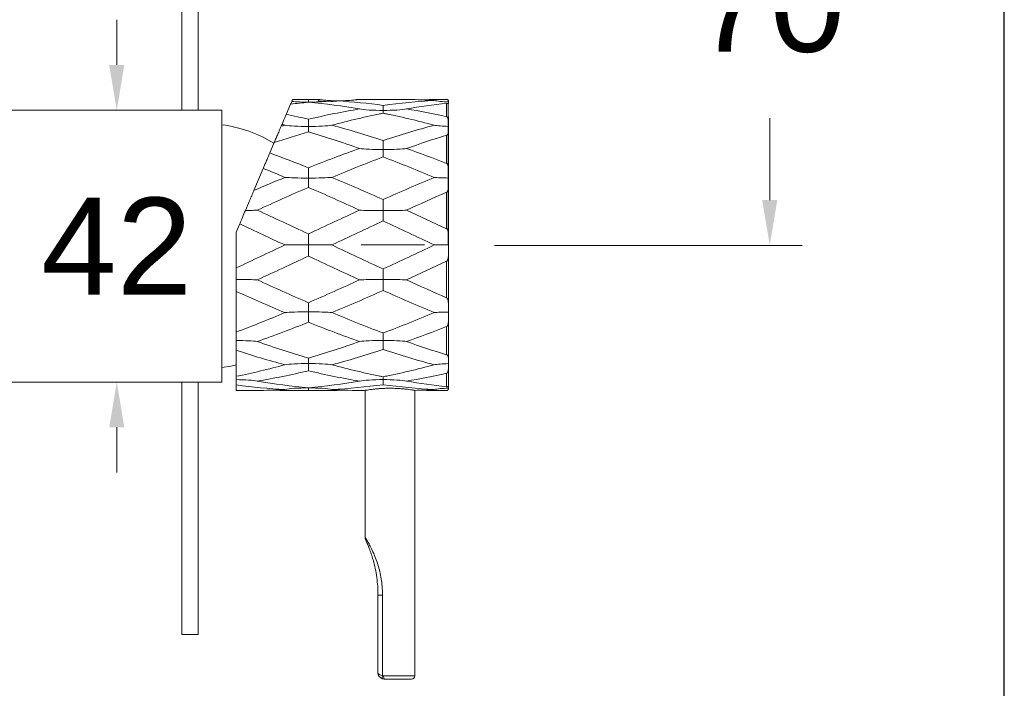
# Model space of a CAD drawing. Header units: millimetres. Extents: x 2577.4 to 2647.4, y 1846.6 to 1919.3.
# Tile 4 of 9: x 2632.2 to 2647.4, y 1872.8 to 1883.1. Entities that reach past the tile are written whole.
import ezdxf

# ---------------------------------------------------------------- set-up
doc = ezdxf.new("R2010")
doc.units = ezdxf.units.MM
doc.layers.add('cotas', color=253, linetype='Continuous', lineweight=5)
doc.layers.add('cuerpo', color=7, linetype='Continuous', lineweight=5)
doc.styles.add('ARIAL', font='arial.ttf')
doc.dimstyles.new('RS (E1.10)', dxfattribs={"dimtxt": 1.5, "dimasz": 0.7, "dimexe": 0.5, "dimexo": 1, "dimgap": 1, "dimtad": 0, "dimtih": 1, "dimtoh": 1, "dimdec": 0, "dimlfac": 10, "dimtxsty": 'ARIAL', "dimcen": 0, "dimclrd": 256, "dimclre": 256, "dimclrt": 256, "dimadec": 0, "dimazin": 0, "dimtfac": 1, "dimtdec": 0, "dimtofl": 0, "dimtmove": 0, "dimatfit": 3, "dimfxl": 1, "dimlwd": -1, "dimlwe": -1, "dimarcsym": 0})

# ---------------------------------------------------------------- blocks, each defined once
blk = doc.blocks.new('*D27')
at = {"layer": 'cotas', "transparency": 16777216}
for p, q in [((2629.498, 1878.586), (2629.498, 1868.449)), ((2634.679, 1872.586), (2634.679, 1868.449)), ((2629.498, 1868.949), (2626.955, 1868.949)), ((2633.979, 1868.949), (2630.198, 1868.949))]:
    blk.add_line(p, q, dxfattribs=at)
for points in [[(2630.198, 1869.066), (2630.198, 1868.833), (2629.498, 1868.949)], [(2633.979, 1869.066), (2633.979, 1868.833), (2634.679, 1868.949)]]:
    blk.add_solid(points, dxfattribs=at)
at = {"layer": 'Defpoints', "color": 0, "transparency": 16777216}
for p in [(2629.498, 1879.586), (2634.679, 1873.586), (2634.679, 1868.949)]:
    blk.add_point(p, dxfattribs=at)
at = {"layer": 'cotas', "transparency": 16777216, "insert": (2623.356, 1868.949), "char_height": 1.5, "attachment_point": 5, "style": 'ARIAL'}
blk.add_mtext('20-50', dxfattribs=at)
blk = doc.blocks.new('*D28')
at = {"layer": 'cotas', "transparency": 16777216}
for p, q in [((2640.888, 1886.586), (2644.263, 1886.586)), ((2643.763, 1885.886), (2643.763, 1885.095)), ((2643.763, 1880.297), (2643.763, 1881.564)), ((2639.508, 1879.597), (2644.263, 1879.597))]:
    blk.add_line(p, q, dxfattribs=at)
for points in [[(2643.646, 1885.886), (2643.879, 1885.886), (2643.763, 1886.586)], [(2643.646, 1880.297), (2643.879, 1880.297), (2643.763, 1879.597)]]:
    blk.add_solid(points, dxfattribs=at)
at = {"layer": 'Defpoints', "color": 0, "transparency": 16777216}
for p in [(2639.888, 1886.586), (2638.508, 1879.597), (2643.763, 1879.597)]:
    blk.add_point(p, dxfattribs=at)
at = {"layer": 'cotas', "transparency": 16777216, "insert": (2643.763, 1883.329), "char_height": 1.5, "attachment_point": 5, "style": 'ARIAL'}
blk.add_mtext('70', dxfattribs=at)
blk = doc.blocks.new('*D30')
at = {"layer": 'cotas', "transparency": 16777216}
for p, q in [((2633.673, 1882.386), (2633.673, 1883.086)), ((2634.581, 1881.686), (2633.173, 1881.686)), ((2634.581, 1877.486), (2633.173, 1877.486)), ((2633.673, 1876.786), (2633.673, 1876.086))]:
    blk.add_line(p, q, dxfattribs=at)
for points in [[(2633.556, 1882.386), (2633.789, 1882.386), (2633.673, 1881.686)], [(2633.556, 1876.786), (2633.789, 1876.786), (2633.673, 1877.486)]]:
    blk.add_solid(points, dxfattribs=at)
at = {"layer": 'Defpoints', "color": 0, "transparency": 16777216}
for p in [(2633.673, 1881.686), (2635.581, 1881.686), (2635.581, 1877.486)]:
    blk.add_point(p, dxfattribs=at)
at = {"layer": 'cotas', "transparency": 16777216, "insert": (2633.673, 1879.586), "char_height": 1.5, "attachment_point": 5, "style": 'ARIAL'}
blk.add_mtext('42', dxfattribs=at)

msp = doc.modelspace()

# ---------------------------------------------------------------- linework, layer by layer
at = {"color": 3}
msp.add_lwpolyline([(2647.387, 1916.611), (2577.387, 1916.611), (2577.387, 1846.611), (2647.387, 1846.611)], close=True, dxfattribs=at)
at = {"layer": 'cuerpo'}
for p, q in [((2634.679, 1881.686), (2634.679, 1884.486)), ((2634.929, 1884.486), (2634.929, 1881.686)), ((2636.781, 1881.854), (2636.42, 1881.854)), ((2637.395, 1881.852), (2637.574, 1881.852)), ((2638.002, 1881.854), (2637.574, 1881.854)), ((2638.769, 1881.854), (2638.728, 1881.854)), ((2638.769, 1881.854), (2638.769, 1881.854)), ((2635.298, 1881.686), (2632.048, 1881.686)), ((2635.298, 1877.486), (2635.298, 1881.686)), ((2636.358, 1881.781), (2636.291, 1881.623)), ((2638.769, 1881.793), (2638.769, 1881.587)), ((2638.794, 1881.791), (2638.797, 1877.414)), ((2638.798, 1877.586), (2638.798, 1881.586)), ((2635.298, 1881.461), (2635.298, 1877.711)), ((2636.225, 1881.468), (2636.213, 1881.44)), ((2638.769, 1881.301), (2638.769, 1880.866)), ((2636.106, 1881.186), (2636.038, 1881.026)), ((2635.936, 1880.787), (2635.79, 1880.444)), ((2638.769, 1880.42), (2638.769, 1879.856)), ((2635.573, 1879.932), (2635.519, 1879.804)), ((2635.519, 1879.804), (2635.519, 1879.251)), ((2638.429, 1879.604), (2637.449, 1879.604)), ((2638.769, 1879.352), (2638.769, 1878.788)), ((2635.519, 1878.884), (2635.519, 1878.258)), ((2638.769, 1878.342), (2638.769, 1877.907)), ((2635.519, 1877.976), (2635.519, 1877.574)), ((2635.552, 1877.581), (2635.519, 1877.574)), ((2638.769, 1877.62), (2638.769, 1877.415)), ((2632.048, 1877.486), (2635.298, 1877.486)), ((2634.679, 1873.586), (2634.679, 1877.486)), ((2634.929, 1873.586), (2634.929, 1877.486)), ((2635.519, 1877.44), (2635.519, 1877.354)), ((2635.519, 1877.354), (2635.694, 1877.354)), ((2636.42, 1877.354), (2636.848, 1877.354)), ((2637.509, 1877.356), (2637.509, 1875.087)), ((2638.279, 1872.944), (2638.279, 1877.358)), ((2638.728, 1877.354), (2638.769, 1877.354)), ((2638.769, 1877.354), (2638.769, 1877.354)), ((2637.709, 1874.194), (2637.779, 1874.194)), ((2637.709, 1872.994), (2637.709, 1874.194)), ((2637.779, 1874.194), (2637.779, 1872.946)), ((2634.929, 1873.586), (2634.679, 1873.586)), ((2637.779, 1872.946), (2637.796, 1872.944)), ((2637.809, 1872.894), (2637.779, 1872.898)), ((2637.796, 1872.944), (2638.279, 1872.944)), ((2638.229, 1872.894), (2637.809, 1872.894))]:
    msp.add_line(p, q, dxfattribs=at)
at = {"layer": 'cuerpo', "flags": 128}
for points in [[(2635.298, 1877.711), (2635.434, 1877.733), (2635.523, 1877.753)], [(2637.779, 1872.946), (2637.777, 1872.937), (2637.775, 1872.929), (2637.774, 1872.921), (2637.774, 1872.914), (2637.774, 1872.908), (2637.775, 1872.903), (2637.777, 1872.9), (2637.779, 1872.898)]]:
    msp.add_lwpolyline(points, dxfattribs=at)
at = {"layer": 'cuerpo'}
for centre, radius, start, end in [((2638.769, 1881.824), 0.03, 0, 90), ((2635.045, 1879.477), 2, 58.1219, 82.7365), ((2638.769, 1877.384), 0.03, 270, 0), ((2637.609, 1875.088), 0.1, 180.8085, 205.2088), ((2637.809, 1872.994), 0.1, 180, 252.6477), ((2637.855, 1872.932), 0.0599, 168.7469, 219.7276), ((2638.229, 1872.944), 0.05, 270, 0)]:
    msp.add_arc(centre, radius, start, end, dxfattribs=at)
msp.add_ellipse((2637.809, 1872.994), major_axis=(0.1, 0), ratio=0.5, start_param=3.141593, end_param=4.409535, dxfattribs=at)
for points, knots in [([(2636.389, 1881.854), (2636.387, 1881.848), (2636.381, 1881.835), (2636.38, 1881.832), (2636.379, 1881.83)], [0, 0, 0, 0, 0.419413, 1, 1, 1, 1]), ([(2636.634, 1881.851), (2636.634, 1881.85), (2636.634, 1881.848), (2636.634, 1881.845), (2636.634, 1881.842), (2636.634, 1881.838), (2636.634, 1881.832), (2636.634, 1881.825), (2636.634, 1881.819), (2636.634, 1881.815), (2636.634, 1881.813), (2636.634, 1881.812)], [0, 0, 0, 0, 0.03852, 0.084812, 0.13891, 0.204135, 0.277815, 0.539785, 0.774502, 0.862774, 1, 1, 1, 1]), ([(2636.783, 1881.853), (2636.782, 1881.854), (2636.781, 1881.854), (2636.781, 1881.854), (2636.781, 1881.854)], [0, 0, 0, 0, 0.500016, 1, 1, 1, 1]), ([(2636.781, 1881.854), (2636.782, 1881.854), (2636.784, 1881.853), (2636.797, 1881.852), (2636.819, 1881.849), (2636.848, 1881.845), (2636.884, 1881.842), (2636.926, 1881.838), (2636.973, 1881.835), (2637.023, 1881.833), (2637.061, 1881.832), (2637.082, 1881.832), (2637.086, 1881.832)], [0, 0, 0, 0, 0.106904, 0.216927, 0.323826, 0.43379, 0.541324, 0.651949, 0.759902, 0.871023, 0.978273, 1, 1, 1, 1]), ([(2636.861, 1881.82), (2636.856, 1881.82), (2636.846, 1881.821), (2636.831, 1881.822), (2636.817, 1881.825), (2636.806, 1881.828), (2636.798, 1881.832), (2636.792, 1881.836), (2636.786, 1881.842), (2636.784, 1881.849), (2636.783, 1881.853)], [0, 0, 0, 0, 0.107719, 0.245883, 0.383345, 0.520309, 0.631807, 0.734699, 0.829174, 1, 1, 1, 1]), ([(2636.936, 1881.827), (2636.941, 1881.827), (2636.951, 1881.826), (2636.965, 1881.825), (2636.98, 1881.824), (2636.995, 1881.824), (2637.01, 1881.824), (2637.027, 1881.825), (2637.046, 1881.826), (2637.066, 1881.828), (2637.079, 1881.831), (2637.085, 1881.832)], [0, 0, 0, 0, 0.104649, 0.20805, 0.310622, 0.412484, 0.513416, 0.612828, 0.745271, 0.876987, 1, 1, 1, 1]), ([(2637.395, 1881.852), (2637.393, 1881.852), (2637.39, 1881.851), (2637.384, 1881.851), (2637.377, 1881.85), (2637.369, 1881.849), (2637.36, 1881.848), (2637.344, 1881.846), (2637.318, 1881.843), (2637.279, 1881.839), (2637.235, 1881.836), (2637.192, 1881.834), (2637.153, 1881.833), (2637.119, 1881.832), (2637.096, 1881.832), (2637.085, 1881.832)], [0, 0, 0, 0, 0.042338, 0.084464, 0.126511, 0.16861, 0.210894, 0.253493, 0.378063, 0.502844, 0.628478, 0.753867, 0.836162, 0.917874, 1, 1, 1, 1]), ([(2638.579, 1881.837), (2638.447, 1881.844), (2638.255, 1881.854), (2638.063, 1881.852), (2638.002, 1881.852)], [0, 0, 0, 0, 0.685578, 1, 1, 1, 1]), ([(2638.353, 1881.846), (2638.389, 1881.847), (2638.527, 1881.854), (2638.666, 1881.854), (2638.769, 1881.854)], [0, 0, 0, 0, 0.256157, 1, 1, 1, 1]), ([(2638.798, 1881.815), (2638.751, 1881.817), (2638.707, 1881.82), (2638.632, 1881.828), (2638.601, 1881.832), (2638.579, 1881.837)], [0, 0, 0, 0, 0.5, 0.5, 1, 1, 1, 1]), ([(2638.769, 1881.854), (2638.77, 1881.854), (2638.772, 1881.853), (2638.776, 1881.853), (2638.779, 1881.852), (2638.782, 1881.85), (2638.787, 1881.848), (2638.791, 1881.843), (2638.795, 1881.837), (2638.797, 1881.83), (2638.798, 1881.824), (2638.799, 1881.818), (2638.798, 1881.816), (2638.798, 1881.815)], [0, 0, 0, 0, 0.015648, 0.032643, 0.051359, 0.072077, 0.095002, 0.171685, 0.267625, 0.404687, 0.562609, 0.784789, 1, 1, 1, 1]), ([(2636.376, 1881.823), (2636.372, 1881.814), (2636.366, 1881.799), (2636.362, 1881.791), (2636.361, 1881.788)], [0, 0, 0, 0, 0.604805, 1, 1, 1, 1]), ([(2636.634, 1881.812), (2636.691, 1881.812), (2636.748, 1881.814), (2636.852, 1881.819), (2636.899, 1881.823), (2636.936, 1881.827)], [0, 0, 0, 0, 0.5, 0.5, 1, 1, 1, 1]), ([(2637.788, 1881.684), (2637.713, 1881.684), (2637.638, 1881.686), (2637.511, 1881.694), (2637.458, 1881.7), (2637.425, 1881.707)], [0, 0, 0, 0, 0.5, 0.5, 1, 1, 1, 1]), ([(2637.788, 1881.762), (2637.788, 1881.761), (2637.788, 1881.758), (2637.788, 1881.753), (2637.788, 1881.749), (2637.788, 1881.743), (2637.788, 1881.734), (2637.788, 1881.721), (2637.788, 1881.707), (2637.788, 1881.697), (2637.788, 1881.69), (2637.788, 1881.687), (2637.788, 1881.684)], [0, 0, 0, 0, 0.034644, 0.075958, 0.123967, 0.183029, 0.248681, 0.431411, 0.683483, 0.833298, 0.879732, 1, 1, 1, 1]), ([(2637.788, 1881.684), (2637.863, 1881.684), (2637.938, 1881.686), (2638.065, 1881.694), (2638.118, 1881.7), (2638.151, 1881.707)], [0, 0, 0, 0, 0.5, 0.5, 1, 1, 1, 1]), ([(2637.788, 1881.641), (2637.788, 1881.641), (2637.788, 1881.641), (2637.788, 1881.642), (2637.788, 1881.644), (2637.788, 1881.646), (2637.788, 1881.649), (2637.788, 1881.654), (2637.788, 1881.66), (2637.788, 1881.667), (2637.788, 1881.676), (2637.788, 1881.681), (2637.788, 1881.684)], [0, 0, 0, 0, 0.049435, 0.107255, 0.17356, 0.248411, 0.331853, 0.423925, 0.559942, 0.721595, 0.861381, 1, 1, 1, 1]), ([(2638.769, 1881.793), (2638.77, 1881.793), (2638.772, 1881.793), (2638.774, 1881.793), (2638.777, 1881.793), (2638.779, 1881.793), (2638.782, 1881.793), (2638.785, 1881.793), (2638.789, 1881.792), (2638.794, 1881.791), (2638.797, 1881.792), (2638.798, 1881.795), (2638.798, 1881.8), (2638.798, 1881.805), (2638.798, 1881.808), (2638.798, 1881.812), (2638.798, 1881.814), (2638.798, 1881.815)], [0, 0, 0, 0, 0.011527, 0.024544, 0.039115, 0.055182, 0.069851, 0.088836, 0.126811, 0.218263, 0.336776, 0.490511, 0.683439, 0.779311, 0.862471, 0.936331, 1, 1, 1, 1]), ([(2636.291, 1881.623), (2636.287, 1881.613), (2636.283, 1881.604), (2636.276, 1881.587), (2636.272, 1881.579), (2636.263, 1881.556), (2636.257, 1881.542), (2636.246, 1881.516), (2636.241, 1881.504), (2636.234, 1881.488), (2636.231, 1881.483), (2636.228, 1881.474), (2636.226, 1881.47), (2636.225, 1881.468)], [0, 0, 0, 0, 0.125, 0.125, 0.25, 0.25, 0.5, 0.5, 0.75, 0.75, 0.875, 0.875, 1, 1, 1, 1]), ([(2636.634, 1881.547), (2636.634, 1881.545), (2636.634, 1881.541), (2636.634, 1881.535), (2636.634, 1881.528), (2636.634, 1881.52), (2636.634, 1881.504), (2636.634, 1881.483), (2636.634, 1881.462), (2636.634, 1881.447), (2636.634, 1881.439), (2636.634, 1881.435)], [0, 0, 0, 0, 0.038506, 0.084797, 0.138906, 0.204124, 0.277811, 0.539777, 0.774493, 0.863835, 1, 1, 1, 1]), ([(2637.718, 1881.627), (2637.728, 1881.629), (2637.752, 1881.634), (2637.775, 1881.638), (2637.788, 1881.641)], [0, 0, 0, 0, 0.459684, 1, 1, 1, 1]), ([(2637.788, 1881.641), (2637.8, 1881.638), (2637.824, 1881.634), (2637.847, 1881.629), (2637.858, 1881.627)], [0, 0, 0, 0, 0.533312, 1, 1, 1, 1]), ([(2638.769, 1881.587), (2638.77, 1881.587), (2638.772, 1881.586), (2638.776, 1881.584), (2638.779, 1881.581), (2638.782, 1881.578), (2638.787, 1881.572), (2638.791, 1881.56), (2638.795, 1881.542), (2638.797, 1881.521), (2638.798, 1881.495), (2638.799, 1881.466), (2638.798, 1881.447), (2638.798, 1881.437)], [0, 0, 0, 0, 0.015647, 0.032639, 0.051352, 0.072068, 0.09499, 0.171645, 0.267547, 0.404536, 0.562378, 0.78467, 1, 1, 1, 1]), ([(2636.213, 1881.44), (2636.207, 1881.426), (2636.202, 1881.414), (2636.192, 1881.39), (2636.187, 1881.378), (2636.173, 1881.344), (2636.163, 1881.322), (2636.145, 1881.28), (2636.136, 1881.259), (2636.124, 1881.229), (2636.12, 1881.219), (2636.114, 1881.206), (2636.112, 1881.201), (2636.109, 1881.193), (2636.107, 1881.189), (2636.106, 1881.186)], [0, 0, 0, 0, 0.125, 0.125, 0.25, 0.25, 0.5, 0.5, 0.75, 0.75, 0.875, 0.875, 0.9375, 0.9375, 1, 1, 1, 1]), ([(2636.634, 1881.435), (2636.559, 1881.435), (2636.484, 1881.437), (2636.357, 1881.444), (2636.305, 1881.449), (2636.271, 1881.455)], [0, 0, 0, 0, 0.5, 0.5, 1, 1, 1, 1]), ([(2636.634, 1881.435), (2636.709, 1881.435), (2636.784, 1881.437), (2636.911, 1881.444), (2636.964, 1881.449), (2636.997, 1881.455)], [0, 0, 0, 0, 0.5, 0.5, 1, 1, 1, 1]), ([(2636.634, 1881.353), (2636.634, 1881.354), (2636.634, 1881.355), (2636.634, 1881.359), (2636.634, 1881.363), (2636.634, 1881.368), (2636.634, 1881.375), (2636.634, 1881.383), (2636.634, 1881.394), (2636.634, 1881.408), (2636.634, 1881.421), (2636.634, 1881.43), (2636.634, 1881.435)], [0, 0, 0, 0, 0.049436, 0.107259, 0.17357, 0.248429, 0.331882, 0.423968, 0.55998, 0.721621, 0.861394, 1, 1, 1, 1]), ([(2638.798, 1881.437), (2638.751, 1881.439), (2638.707, 1881.441), (2638.632, 1881.448), (2638.601, 1881.451), (2638.579, 1881.455)], [0, 0, 0, 0, 0.5, 0.5, 1, 1, 1, 1]), ([(2638.798, 1881.437), (2638.798, 1881.432), (2638.798, 1881.42), (2638.798, 1881.403), (2638.798, 1881.383), (2638.798, 1881.36), (2638.797, 1881.339), (2638.794, 1881.323), (2638.789, 1881.314), (2638.784, 1881.308), (2638.78, 1881.305), (2638.775, 1881.303), (2638.771, 1881.301), (2638.769, 1881.301)], [0, 0, 0, 0, 0.103042, 0.209366, 0.319175, 0.500925, 0.664745, 0.780721, 0.87364, 0.912646, 0.94616, 0.974896, 1, 1, 1, 1]), ([(2637.788, 1881.079), (2637.713, 1881.079), (2637.638, 1881.081), (2637.511, 1881.086), (2637.458, 1881.091), (2637.425, 1881.096)], [0, 0, 0, 0, 0.5, 0.5, 1, 1, 1, 1]), ([(2637.788, 1881.219), (2637.788, 1881.217), (2637.788, 1881.213), (2637.788, 1881.205), (2637.788, 1881.197), (2637.788, 1881.187), (2637.788, 1881.172), (2637.788, 1881.156), (2637.788, 1881.138), (2637.788, 1881.119), (2637.788, 1881.099), (2637.788, 1881.086), (2637.788, 1881.079)], [0, 0, 0, 0, 0.039098, 0.084962, 0.137666, 0.197227, 0.303535, 0.428208, 0.54958, 0.691772, 0.839602, 1, 1, 1, 1]), ([(2637.788, 1881.079), (2637.863, 1881.079), (2637.938, 1881.081), (2638.065, 1881.086), (2638.118, 1881.091), (2638.151, 1881.096)], [0, 0, 0, 0, 0.5, 0.5, 1, 1, 1, 1]), ([(2637.788, 1880.964), (2637.788, 1880.965), (2637.788, 1880.968), (2637.788, 1880.973), (2637.788, 1880.98), (2637.788, 1880.988), (2637.788, 1880.997), (2637.788, 1881.009), (2637.788, 1881.025), (2637.788, 1881.043), (2637.788, 1881.061), (2637.788, 1881.073), (2637.788, 1881.079)], [0, 0, 0, 0, 0.04944, 0.107263, 0.173571, 0.248423, 0.331866, 0.423938, 0.559952, 0.721603, 0.861385, 1, 1, 1, 1]), ([(2636.038, 1881.026), (2636.032, 1881.014), (2636.028, 1881.002), (2636.018, 1880.98), (2636.013, 1880.969), (2636, 1880.937), (2635.991, 1880.916), (2635.974, 1880.875), (2635.965, 1880.856), (2635.953, 1880.828), (2635.95, 1880.819), (2635.942, 1880.801), (2635.939, 1880.793), (2635.936, 1880.787)], [0, 0, 0, 0, 0.125, 0.125, 0.25, 0.25, 0.5, 0.5, 0.75, 0.75, 0.875, 0.875, 1, 1, 1, 1]), ([(2636.634, 1880.798), (2636.634, 1880.795), (2636.634, 1880.791), (2636.634, 1880.783), (2636.634, 1880.773), (2636.634, 1880.763), (2636.634, 1880.741), (2636.634, 1880.71), (2636.634, 1880.68), (2636.634, 1880.656), (2636.634, 1880.645), (2636.634, 1880.638)], [0, 0, 0, 0, 0.038502, 0.084789, 0.138897, 0.204114, 0.277799, 0.539767, 0.774487, 0.863822, 1, 1, 1, 1]), ([(2638.769, 1880.866), (2638.77, 1880.865), (2638.772, 1880.864), (2638.776, 1880.861), (2638.779, 1880.858), (2638.782, 1880.853), (2638.787, 1880.845), (2638.791, 1880.829), (2638.795, 1880.804), (2638.797, 1880.773), (2638.798, 1880.733), (2638.799, 1880.687), (2638.798, 1880.655), (2638.798, 1880.639)], [0, 0, 0, 0, 0.01565, 0.032646, 0.051364, 0.072085, 0.095013, 0.171701, 0.267645, 0.40471, 0.562632, 0.7848, 1, 1, 1, 1]), ([(2636.634, 1880.638), (2636.559, 1880.638), (2636.484, 1880.639), (2636.357, 1880.643), (2636.305, 1880.646), (2636.271, 1880.649)], [0, 0, 0, 0, 0.5, 0.5, 1, 1, 1, 1]), ([(2636.634, 1880.638), (2636.709, 1880.638), (2636.784, 1880.639), (2636.911, 1880.643), (2636.964, 1880.646), (2636.997, 1880.649)], [0, 0, 0, 0, 0.5, 0.5, 1, 1, 1, 1]), ([(2636.634, 1880.495), (2636.634, 1880.497), (2636.634, 1880.501), (2636.634, 1880.508), (2636.634, 1880.517), (2636.634, 1880.527), (2636.634, 1880.539), (2636.634, 1880.554), (2636.634, 1880.573), (2636.634, 1880.594), (2636.634, 1880.616), (2636.634, 1880.631), (2636.634, 1880.638)], [0, 0, 0, 0, 0.049433, 0.107254, 0.173568, 0.248433, 0.331896, 0.423995, 0.560001, 0.721636, 0.861402, 1, 1, 1, 1]), ([(2638.798, 1880.639), (2638.751, 1880.64), (2638.707, 1880.641), (2638.632, 1880.645), (2638.601, 1880.647), (2638.579, 1880.649)], [0, 0, 0, 0, 0.5, 0.5, 1, 1, 1, 1]), ([(2638.798, 1880.639), (2638.798, 1880.631), (2638.798, 1880.614), (2638.798, 1880.589), (2638.798, 1880.558), (2638.798, 1880.523), (2638.797, 1880.489), (2638.794, 1880.462), (2638.789, 1880.444), (2638.784, 1880.434), (2638.78, 1880.428), (2638.775, 1880.423), (2638.771, 1880.421), (2638.769, 1880.42)], [0, 0, 0, 0, 0.10219, 0.207653, 0.316587, 0.498834, 0.663272, 0.779857, 0.873227, 0.912377, 0.946006, 0.97483, 1, 1, 1, 1]), ([(2635.79, 1880.444), (2635.785, 1880.43), (2635.779, 1880.417), (2635.768, 1880.391), (2635.763, 1880.379), (2635.746, 1880.34), (2635.736, 1880.314), (2635.703, 1880.238), (2635.682, 1880.187), (2635.66, 1880.137)], [0, 0, 0, 0, 0.125, 0.125, 0.25, 0.25, 0.5, 0.5, 1, 1, 1, 1]), ([(2637.788, 1880.306), (2637.788, 1880.304), (2637.788, 1880.299), (2637.788, 1880.291), (2637.788, 1880.282), (2637.788, 1880.271), (2637.788, 1880.248), (2637.788, 1880.215), (2637.788, 1880.182), (2637.788, 1880.156), (2637.788, 1880.144), (2637.788, 1880.136)], [0, 0, 0, 0, 0.038523, 0.084826, 0.138944, 0.204163, 0.277858, 0.539817, 0.774515, 0.863916, 1, 1, 1, 1]), ([(2635.66, 1880.137), (2635.645, 1880.102), (2635.63, 1880.066), (2635.608, 1880.014), (2635.601, 1879.997), (2635.59, 1879.972), (2635.587, 1879.963), (2635.58, 1879.947), (2635.576, 1879.939), (2635.573, 1879.932)], [0, 0, 0, 0, 0.5, 0.5, 0.75, 0.75, 0.875, 0.875, 1, 1, 1, 1]), ([(2635.66, 1880.137), (2635.7, 1880.138), (2635.736, 1880.139), (2635.798, 1880.14), (2635.824, 1880.141), (2635.843, 1880.142)], [0, 0, 0, 0, 0.5, 0.5, 1, 1, 1, 1]), ([(2637.788, 1880.136), (2637.713, 1880.136), (2637.638, 1880.137), (2637.511, 1880.139), (2637.458, 1880.14), (2637.425, 1880.142)], [0, 0, 0, 0, 0.5, 0.5, 1, 1, 1, 1]), ([(2637.788, 1880.136), (2637.863, 1880.136), (2637.938, 1880.137), (2638.065, 1880.139), (2638.118, 1880.14), (2638.151, 1880.142)], [0, 0, 0, 0, 0.5, 0.5, 1, 1, 1, 1]), ([(2637.788, 1879.975), (2637.788, 1879.977), (2637.788, 1879.982), (2637.788, 1879.991), (2637.788, 1880.001), (2637.788, 1880.013), (2637.788, 1880.026), (2637.788, 1880.043), (2637.788, 1880.064), (2637.788, 1880.089), (2637.788, 1880.113), (2637.788, 1880.128), (2637.788, 1880.136)], [0, 0, 0, 0, 0.04944, 0.107263, 0.173571, 0.248423, 0.331866, 0.423938, 0.559952, 0.721603, 0.861385, 1, 1, 1, 1]), ([(2638.769, 1879.856), (2638.77, 1879.855), (2638.772, 1879.854), (2638.776, 1879.851), (2638.779, 1879.847), (2638.782, 1879.842), (2638.787, 1879.833), (2638.791, 1879.817), (2638.795, 1879.791), (2638.797, 1879.757), (2638.798, 1879.712), (2638.799, 1879.66), (2638.798, 1879.622), (2638.798, 1879.604)], [0, 0, 0, 0, 0.01565, 0.032646, 0.051364, 0.072085, 0.095014, 0.171701, 0.267646, 0.404711, 0.562633, 0.784801, 1, 1, 1, 1]), ([(2636.634, 1879.774), (2636.634, 1879.772), (2636.634, 1879.768), (2636.634, 1879.76), (2636.634, 1879.751), (2636.634, 1879.74), (2636.634, 1879.717), (2636.634, 1879.685), (2636.634, 1879.651), (2636.634, 1879.624), (2636.634, 1879.612), (2636.634, 1879.604)], [0, 0, 0, 0, 0.038502, 0.084789, 0.138897, 0.204114, 0.277799, 0.539767, 0.774487, 0.863823, 1, 1, 1, 1]), ([(2636.634, 1879.604), (2636.559, 1879.604), (2636.484, 1879.604), (2636.357, 1879.604), (2636.305, 1879.604), (2636.271, 1879.604)], [0, 0, 0, 0, 0.5, 0.5, 1, 1, 1, 1]), ([(2636.634, 1879.433), (2636.634, 1879.436), (2636.634, 1879.441), (2636.634, 1879.451), (2636.634, 1879.462), (2636.634, 1879.475), (2636.634, 1879.489), (2636.634, 1879.507), (2636.634, 1879.529), (2636.634, 1879.554), (2636.634, 1879.58), (2636.634, 1879.596), (2636.634, 1879.604)], [0, 0, 0, 0, 0.049433, 0.107254, 0.173568, 0.248433, 0.331896, 0.423995, 0.560001, 0.721636, 0.861402, 1, 1, 1, 1]), ([(2636.634, 1879.604), (2636.709, 1879.604), (2636.784, 1879.604), (2636.911, 1879.604), (2636.964, 1879.604), (2636.997, 1879.604)], [0, 0, 0, 0, 0.5, 0.5, 1, 1, 1, 1]), ([(2638.798, 1879.604), (2638.751, 1879.604), (2638.707, 1879.604), (2638.632, 1879.604), (2638.601, 1879.604), (2638.579, 1879.604)], [0, 0, 0, 0, 0.5, 0.5, 1, 1, 1, 1]), ([(2638.769, 1879.352), (2638.77, 1879.352), (2638.772, 1879.353), (2638.774, 1879.355), (2638.777, 1879.358), (2638.779, 1879.361), (2638.782, 1879.365), (2638.785, 1879.37), (2638.789, 1879.382), (2638.794, 1879.403), (2638.797, 1879.434), (2638.798, 1879.475), (2638.798, 1879.513), (2638.798, 1879.545), (2638.798, 1879.567), (2638.798, 1879.586), (2638.798, 1879.598), (2638.798, 1879.604)], [0, 0, 0, 0, 0.011526, 0.024543, 0.039113, 0.055181, 0.069848, 0.088837, 0.126813, 0.218266, 0.33678, 0.490515, 0.683441, 0.779313, 0.862472, 0.936332, 1, 1, 1, 1]), ([(2635.519, 1879.251), (2635.519, 1879.244), (2635.519, 1879.237), (2635.519, 1879.223), (2635.519, 1879.215), (2635.519, 1879.193), (2635.519, 1879.178), (2635.519, 1879.133), (2635.519, 1879.102), (2635.519, 1879.071)], [0, 0, 0, 0, 0.125, 0.125, 0.25, 0.25, 0.5, 0.5, 1, 1, 1, 1]), ([(2637.788, 1879.233), (2637.788, 1879.231), (2637.788, 1879.227), (2637.788, 1879.22), (2637.788, 1879.211), (2637.788, 1879.201), (2637.788, 1879.18), (2637.788, 1879.149), (2637.788, 1879.117), (2637.788, 1879.091), (2637.788, 1879.079), (2637.788, 1879.071)], [0, 0, 0, 0, 0.038523, 0.084826, 0.138944, 0.204163, 0.277858, 0.539817, 0.774515, 0.863916, 1, 1, 1, 1]), ([(2635.519, 1879.071), (2635.587, 1879.071), (2635.653, 1879.07), (2635.766, 1879.068), (2635.813, 1879.067), (2635.843, 1879.065)], [0, 0, 0, 0, 0.5, 0.5, 1, 1, 1, 1]), ([(2635.519, 1879.071), (2635.519, 1879.041), (2635.519, 1879.01), (2635.519, 1878.963), (2635.519, 1878.947), (2635.519, 1878.923), (2635.519, 1878.916), (2635.519, 1878.9), (2635.519, 1878.892), (2635.519, 1878.884)], [0, 0, 0, 0, 0.5, 0.5, 0.75, 0.75, 0.875, 0.875, 1, 1, 1, 1]), ([(2637.788, 1879.071), (2637.713, 1879.071), (2637.638, 1879.071), (2637.511, 1879.069), (2637.458, 1879.067), (2637.425, 1879.065)], [0, 0, 0, 0, 0.5, 0.5, 1, 1, 1, 1]), ([(2637.788, 1879.071), (2637.863, 1879.071), (2637.938, 1879.071), (2638.065, 1879.069), (2638.118, 1879.067), (2638.151, 1879.065)], [0, 0, 0, 0, 0.5, 0.5, 1, 1, 1, 1]), ([(2637.788, 1878.901), (2637.788, 1878.904), (2637.788, 1878.91), (2637.788, 1878.92), (2637.788, 1878.931), (2637.788, 1878.944), (2637.788, 1878.959), (2637.788, 1878.976), (2637.788, 1878.998), (2637.788, 1879.023), (2637.788, 1879.048), (2637.788, 1879.063), (2637.788, 1879.071)], [0, 0, 0, 0, 0.04944, 0.107263, 0.173571, 0.248423, 0.331866, 0.423938, 0.559952, 0.721603, 0.861385, 1, 1, 1, 1]), ([(2636.634, 1878.712), (2636.634, 1878.711), (2636.634, 1878.708), (2636.634, 1878.702), (2636.634, 1878.695), (2636.634, 1878.686), (2636.634, 1878.668), (2636.634, 1878.64), (2636.634, 1878.611), (2636.634, 1878.588), (2636.634, 1878.577), (2636.634, 1878.57)], [0, 0, 0, 0, 0.038502, 0.084789, 0.138897, 0.204114, 0.277799, 0.539767, 0.774487, 0.863823, 1, 1, 1, 1]), ([(2638.769, 1878.788), (2638.77, 1878.787), (2638.772, 1878.786), (2638.776, 1878.783), (2638.779, 1878.78), (2638.782, 1878.777), (2638.787, 1878.769), (2638.791, 1878.756), (2638.795, 1878.734), (2638.797, 1878.706), (2638.798, 1878.666), (2638.799, 1878.62), (2638.798, 1878.585), (2638.798, 1878.568)], [0, 0, 0, 0, 0.015651, 0.032649, 0.05137, 0.072093, 0.095025, 0.171717, 0.267667, 0.404734, 0.562656, 0.784813, 1, 1, 1, 1]), ([(2636.634, 1878.57), (2636.559, 1878.57), (2636.484, 1878.569), (2636.357, 1878.565), (2636.305, 1878.562), (2636.271, 1878.558)], [0, 0, 0, 0, 0.5, 0.5, 1, 1, 1, 1]), ([(2636.634, 1878.57), (2636.709, 1878.57), (2636.784, 1878.569), (2636.911, 1878.565), (2636.964, 1878.562), (2636.997, 1878.558)], [0, 0, 0, 0, 0.5, 0.5, 1, 1, 1, 1]), ([(2636.634, 1878.41), (2636.634, 1878.413), (2636.634, 1878.419), (2636.634, 1878.429), (2636.634, 1878.44), (2636.634, 1878.452), (2636.634, 1878.465), (2636.634, 1878.482), (2636.634, 1878.503), (2636.634, 1878.526), (2636.634, 1878.548), (2636.634, 1878.563), (2636.634, 1878.57)], [0, 0, 0, 0, 0.049433, 0.107254, 0.173568, 0.248433, 0.331896, 0.423995, 0.560001, 0.721636, 0.861402, 1, 1, 1, 1]), ([(2638.798, 1878.568), (2638.751, 1878.567), (2638.707, 1878.566), (2638.632, 1878.563), (2638.601, 1878.56), (2638.579, 1878.558)], [0, 0, 0, 0, 0.5, 0.5, 1, 1, 1, 1]), ([(2638.769, 1878.342), (2638.77, 1878.342), (2638.772, 1878.343), (2638.774, 1878.345), (2638.777, 1878.347), (2638.779, 1878.35), (2638.782, 1878.354), (2638.785, 1878.359), (2638.789, 1878.37), (2638.794, 1878.39), (2638.797, 1878.419), (2638.798, 1878.456), (2638.798, 1878.49), (2638.798, 1878.518), (2638.798, 1878.537), (2638.798, 1878.554), (2638.798, 1878.564), (2638.798, 1878.568)], [0, 0, 0, 0, 0.011526, 0.024543, 0.039114, 0.055182, 0.06985, 0.088839, 0.126815, 0.21827, 0.336785, 0.49052, 0.683446, 0.779316, 0.862473, 0.936332, 1, 1, 1, 1]), ([(2635.519, 1878.258), (2635.519, 1878.255), (2635.519, 1878.25), (2635.519, 1878.241), (2635.519, 1878.236), (2635.519, 1878.22), (2635.519, 1878.209), (2635.519, 1878.176), (2635.519, 1878.152), (2635.519, 1878.128)], [0, 0, 0, 0, 0.125, 0.125, 0.25, 0.25, 0.5, 0.5, 1, 1, 1, 1]), ([(2637.788, 1878.244), (2637.788, 1878.243), (2637.788, 1878.241), (2637.788, 1878.236), (2637.788, 1878.231), (2637.788, 1878.224), (2637.788, 1878.21), (2637.788, 1878.187), (2637.788, 1878.163), (2637.788, 1878.144), (2637.788, 1878.134), (2637.788, 1878.128)], [0, 0, 0, 0, 0.038523, 0.084826, 0.138944, 0.204163, 0.277857, 0.539817, 0.774515, 0.863916, 1, 1, 1, 1]), ([(2635.519, 1878.128), (2635.587, 1878.128), (2635.653, 1878.126), (2635.766, 1878.12), (2635.813, 1878.116), (2635.843, 1878.112)], [0, 0, 0, 0, 0.5, 0.5, 1, 1, 1, 1]), ([(2635.519, 1878.128), (2635.519, 1878.105), (2635.519, 1878.081), (2635.519, 1878.043), (2635.519, 1878.03), (2635.519, 1878.011), (2635.519, 1878.004), (2635.519, 1877.99), (2635.519, 1877.983), (2635.519, 1877.976)], [0, 0, 0, 0, 0.5, 0.5, 0.75, 0.75, 0.875, 0.875, 1, 1, 1, 1]), ([(2637.788, 1878.128), (2637.713, 1878.128), (2637.638, 1878.127), (2637.511, 1878.121), (2637.458, 1878.117), (2637.425, 1878.112)], [0, 0, 0, 0, 0.5, 0.5, 1, 1, 1, 1]), ([(2637.788, 1878.128), (2637.863, 1878.128), (2637.938, 1878.127), (2638.065, 1878.121), (2638.118, 1878.117), (2638.151, 1878.112)], [0, 0, 0, 0, 0.5, 0.5, 1, 1, 1, 1]), ([(2637.788, 1877.988), (2637.788, 1877.991), (2637.788, 1877.997), (2637.788, 1878.005), (2637.788, 1878.015), (2637.788, 1878.026), (2637.788, 1878.038), (2637.788, 1878.053), (2637.788, 1878.071), (2637.788, 1878.091), (2637.788, 1878.11), (2637.788, 1878.122), (2637.788, 1878.128)], [0, 0, 0, 0, 0.04944, 0.107263, 0.173571, 0.248423, 0.331866, 0.423938, 0.559952, 0.721603, 0.861385, 1, 1, 1, 1]), ([(2638.769, 1877.907), (2638.77, 1877.906), (2638.772, 1877.906), (2638.776, 1877.904), (2638.779, 1877.902), (2638.782, 1877.901), (2638.787, 1877.897), (2638.791, 1877.89), (2638.795, 1877.878), (2638.797, 1877.861), (2638.798, 1877.836), (2638.799, 1877.806), (2638.798, 1877.782), (2638.798, 1877.77)], [0, 0, 0, 0, 0.015595, 0.032526, 0.051168, 0.071798, 0.094619, 0.170764, 0.265955, 0.401882, 0.558599, 0.782726, 1, 1, 1, 1]), ([(2636.634, 1877.773), (2636.559, 1877.773), (2636.484, 1877.771), (2636.357, 1877.763), (2636.305, 1877.758), (2636.271, 1877.752)], [0, 0, 0, 0, 0.5, 0.5, 1, 1, 1, 1]), ([(2636.634, 1877.854), (2636.634, 1877.854), (2636.634, 1877.853), (2636.634, 1877.85), (2636.634, 1877.847), (2636.634, 1877.842), (2636.634, 1877.832), (2636.634, 1877.817), (2636.634, 1877.799), (2636.634, 1877.784), (2636.634, 1877.777), (2636.634, 1877.773)], [0, 0, 0, 0, 0.038514, 0.0848, 0.138894, 0.204152, 0.277792, 0.539768, 0.774489, 0.864934, 1, 1, 1, 1]), ([(2636.634, 1877.773), (2636.709, 1877.773), (2636.784, 1877.771), (2636.911, 1877.763), (2636.964, 1877.758), (2636.997, 1877.752)], [0, 0, 0, 0, 0.5, 0.5, 1, 1, 1, 1]), ([(2636.634, 1877.66), (2636.634, 1877.663), (2636.634, 1877.668), (2636.634, 1877.675), (2636.634, 1877.684), (2636.634, 1877.693), (2636.634, 1877.703), (2636.634, 1877.714), (2636.634, 1877.729), (2636.634, 1877.744), (2636.634, 1877.759), (2636.634, 1877.768), (2636.634, 1877.773)], [0, 0, 0, 0, 0.049438, 0.107264, 0.173578, 0.248442, 0.3319, 0.423993, 0.560165, 0.721636, 0.861402, 1, 1, 1, 1]), ([(2638.798, 1877.77), (2638.751, 1877.768), (2638.707, 1877.766), (2638.632, 1877.76), (2638.601, 1877.756), (2638.579, 1877.752)], [0, 0, 0, 0, 0.5, 0.5, 1, 1, 1, 1]), ([(2638.769, 1877.621), (2638.77, 1877.621), (2638.772, 1877.621), (2638.774, 1877.623), (2638.777, 1877.624), (2638.779, 1877.627), (2638.782, 1877.629), (2638.785, 1877.633), (2638.788, 1877.64), (2638.792, 1877.65), (2638.795, 1877.662), (2638.796, 1877.674), (2638.797, 1877.686), (2638.798, 1877.704), (2638.798, 1877.722), (2638.798, 1877.74), (2638.798, 1877.752), (2638.798, 1877.761), (2638.798, 1877.767), (2638.798, 1877.77)], [0, 0, 0, 0, 0.011519, 0.024525, 0.039079, 0.055126, 0.069766, 0.088743, 0.126667, 0.193641, 0.263251, 0.336327, 0.408943, 0.489706, 0.68262, 0.778637, 0.862078, 0.936166, 1, 1, 1, 1]), ([(2635.519, 1877.574), (2635.519, 1877.574), (2635.519, 1877.573), (2635.519, 1877.571), (2635.519, 1877.57), (2635.519, 1877.564), (2635.519, 1877.56), (2635.519, 1877.546), (2635.519, 1877.535), (2635.519, 1877.523)], [0, 0, 0, 0, 0.125, 0.125, 0.25, 0.25, 0.5, 0.5, 1, 1, 1, 1]), ([(2637.788, 1877.566), (2637.775, 1877.569), (2637.751, 1877.574), (2637.728, 1877.579), (2637.717, 1877.581)], [0, 0, 0, 0, 0.54444, 1, 1, 1, 1]), ([(2637.86, 1877.581), (2637.849, 1877.579), (2637.825, 1877.574), (2637.801, 1877.569), (2637.788, 1877.566)], [0, 0, 0, 0, 0.460439, 1, 1, 1, 1]), ([(2635.519, 1877.523), (2635.587, 1877.522), (2635.653, 1877.52), (2635.766, 1877.512), (2635.813, 1877.506), (2635.843, 1877.5)], [0, 0, 0, 0, 0.5, 0.5, 1, 1, 1, 1]), ([(2635.519, 1877.523), (2635.519, 1877.513), (2635.519, 1877.501), (2635.519, 1877.481), (2635.519, 1877.474), (2635.519, 1877.463), (2635.519, 1877.459), (2635.519, 1877.45), (2635.519, 1877.446), (2635.519, 1877.44)], [0, 0, 0, 0, 0.5, 0.5, 0.75, 0.75, 0.875, 0.875, 1, 1, 1, 1]), ([(2637.788, 1877.523), (2637.713, 1877.523), (2637.638, 1877.521), (2637.511, 1877.513), (2637.458, 1877.507), (2637.425, 1877.5)], [0, 0, 0, 0, 0.5, 0.5, 1, 1, 1, 1]), ([(2637.788, 1877.567), (2637.788, 1877.567), (2637.788, 1877.567), (2637.788, 1877.566), (2637.788, 1877.565), (2637.788, 1877.563), (2637.788, 1877.558), (2637.788, 1877.55), (2637.788, 1877.539), (2637.788, 1877.531), (2637.788, 1877.526), (2637.788, 1877.523)], [0, 0, 0, 0, 0.038535, 0.084837, 0.13894, 0.2042, 0.277851, 0.539818, 0.774517, 0.865023, 1, 1, 1, 1]), ([(2637.788, 1877.523), (2637.863, 1877.523), (2637.938, 1877.521), (2638.065, 1877.513), (2638.118, 1877.507), (2638.151, 1877.5)], [0, 0, 0, 0, 0.5, 0.5, 1, 1, 1, 1]), ([(2637.788, 1877.445), (2637.788, 1877.447), (2637.788, 1877.451), (2637.788, 1877.457), (2637.788, 1877.463), (2637.788, 1877.47), (2637.788, 1877.477), (2637.788, 1877.485), (2637.788, 1877.495), (2637.788, 1877.505), (2637.788, 1877.515), (2637.788, 1877.52), (2637.788, 1877.523)], [0, 0, 0, 0, 0.049446, 0.107272, 0.173581, 0.248432, 0.331871, 0.423936, 0.560116, 0.721602, 0.861385, 1, 1, 1, 1]), ([(2636.271, 1877.37), (2636.146, 1877.364), (2635.954, 1877.354), (2635.761, 1877.355), (2635.694, 1877.355)], [0, 0, 0, 0, 0.652235, 1, 1, 1, 1]), ([(2636.06, 1877.362), (2636.119, 1877.359), (2636.311, 1877.351), (2636.502, 1877.354), (2636.634, 1877.356)], [0, 0, 0, 0, 0.311231, 1, 1, 1, 1]), ([(2636.634, 1877.395), (2636.559, 1877.395), (2636.484, 1877.393), (2636.357, 1877.384), (2636.305, 1877.378), (2636.271, 1877.37)], [0, 0, 0, 0, 0.5, 0.5, 1, 1, 1, 1]), ([(2636.634, 1877.395), (2636.709, 1877.395), (2636.784, 1877.393), (2636.911, 1877.384), (2636.964, 1877.378), (2636.997, 1877.37)], [0, 0, 0, 0, 0.5, 0.5, 1, 1, 1, 1]), ([(2636.634, 1877.356), (2636.634, 1877.357), (2636.634, 1877.36), (2636.634, 1877.364), (2636.634, 1877.368), (2636.634, 1877.371), (2636.634, 1877.375), (2636.634, 1877.379), (2636.634, 1877.384), (2636.634, 1877.388), (2636.634, 1877.392), (2636.634, 1877.394), (2636.634, 1877.395)], [0, 0, 0, 0, 0.049433, 0.107254, 0.173568, 0.248433, 0.331896, 0.423995, 0.560001, 0.721636, 0.861402, 1, 1, 1, 1]), ([(2637.227, 1877.363), (2637.161, 1877.36), (2636.964, 1877.351), (2636.766, 1877.354), (2636.634, 1877.356)], [0, 0, 0, 0, 0.332468, 1, 1, 1, 1]), ([(2637.495, 1877.354), (2637.496, 1877.354), (2637.498, 1877.354), (2637.501, 1877.355), (2637.505, 1877.356), (2637.51, 1877.357), (2637.516, 1877.358), (2637.523, 1877.359), (2637.537, 1877.361), (2637.563, 1877.365), (2637.606, 1877.371), (2637.658, 1877.377), (2637.716, 1877.383), (2637.781, 1877.387), (2637.849, 1877.389), (2637.917, 1877.39), (2637.986, 1877.388), (2638.051, 1877.384), (2638.112, 1877.379), (2638.165, 1877.373), (2638.203, 1877.368), (2638.229, 1877.364), (2638.246, 1877.362), (2638.261, 1877.359), (2638.269, 1877.358), (2638.273, 1877.357)], [0, 0, 0, 0, 0.017934, 0.035791, 0.053616, 0.071449, 0.089334, 0.107314, 0.12543, 0.187518, 0.249918, 0.312182, 0.374349, 0.438134, 0.50143, 0.563987, 0.626579, 0.68996, 0.753483, 0.814588, 0.87581, 0.907018, 0.937972, 0.968892, 1, 1, 1, 1]), ([(2638.365, 1877.361), (2638.407, 1877.359), (2638.541, 1877.354), (2638.676, 1877.354), (2638.769, 1877.354)], [0, 0, 0, 0, 0.310877, 1, 1, 1, 1]), ([(2638.798, 1877.392), (2638.751, 1877.39), (2638.707, 1877.387), (2638.632, 1877.38), (2638.601, 1877.375), (2638.579, 1877.37)], [0, 0, 0, 0, 0.5, 0.5, 1, 1, 1, 1]), ([(2638.769, 1877.415), (2638.77, 1877.414), (2638.772, 1877.414), (2638.776, 1877.414), (2638.779, 1877.414), (2638.782, 1877.414), (2638.786, 1877.415), (2638.791, 1877.416), (2638.795, 1877.416), (2638.797, 1877.414), (2638.798, 1877.411), (2638.798, 1877.406), (2638.798, 1877.4), (2638.798, 1877.395), (2638.798, 1877.392)], [0, 0, 0, 0, 0.015301, 0.031891, 0.050127, 0.070274, 0.092529, 0.168145, 0.26275, 0.399176, 0.556756, 0.707663, 0.855229, 1, 1, 1, 1]), ([(2638.798, 1877.392), (2638.798, 1877.392), (2638.798, 1877.391), (2638.798, 1877.389), (2638.798, 1877.386), (2638.798, 1877.381), (2638.797, 1877.374), (2638.794, 1877.368), (2638.789, 1877.362), (2638.784, 1877.358), (2638.78, 1877.356), (2638.775, 1877.354), (2638.771, 1877.354), (2638.769, 1877.354)], [0, 0, 0, 0, 0.102192, 0.207656, 0.316592, 0.498839, 0.663276, 0.77986, 0.873229, 0.912379, 0.946007, 0.97483, 1, 1, 1, 1]), ([(2637.51, 1875.087), (2637.51, 1875.086), (2637.51, 1875.086), (2637.521, 1875.068), (2637.537, 1875.043), (2637.559, 1875.006), (2637.591, 1874.946), (2637.633, 1874.862), (2637.673, 1874.765), (2637.709, 1874.662), (2637.738, 1874.555), (2637.76, 1874.444), (2637.776, 1874.323), (2637.778, 1874.239), (2637.779, 1874.194)], [0, 0, 0, 0, 0.042722, 0.09764, 0.141825, 0.187328, 0.270208, 0.367891, 0.468219, 0.568516, 0.668865, 0.772435, 0.876016, 1, 1, 1, 1]), ([(2637.709, 1874.194), (2637.708, 1874.239), (2637.706, 1874.33), (2637.692, 1874.467), (2637.668, 1874.603), (2637.638, 1874.724), (2637.606, 1874.828), (2637.577, 1874.908), (2637.554, 1874.966), (2637.538, 1875.002), (2637.527, 1875.026), (2637.519, 1875.043), (2637.519, 1875.044), (2637.519, 1875.044)], [0, 0, 0, 0, 0.138248, 0.276485, 0.418395, 0.560188, 0.65848, 0.758321, 0.837024, 0.876791, 0.917652, 0.96443, 1, 1, 1, 1])]:
    msp.add_open_spline(points, degree=3, knots=knots, dxfattribs=at)
for points in [[(2636.389, 1881.854), (2636.471, 1881.854), (2636.552, 1881.853), (2636.634, 1881.851)], [(2636.634, 1881.851), (2636.684, 1881.852), (2636.733, 1881.853), (2636.783, 1881.853)], [(2637.085, 1881.832), (2637.319, 1881.817), (2637.554, 1881.793), (2637.788, 1881.762)], [(2637.788, 1881.762), (2638.052, 1881.797), (2638.315, 1881.822), (2638.579, 1881.837)], [(2636.634, 1881.81), (2636.542, 1881.802), (2636.45, 1881.792), (2636.358, 1881.781)], [(2636.634, 1881.812), (2636.541, 1881.812), (2636.448, 1881.816), (2636.376, 1881.823)], [(2637.425, 1881.707), (2637.162, 1881.752), (2636.898, 1881.786), (2636.634, 1881.81)], [(2636.634, 1881.547), (2636.898, 1881.61), (2637.162, 1881.663), (2637.425, 1881.707)], [(2638.151, 1881.707), (2638.357, 1881.742), (2638.563, 1881.77), (2638.769, 1881.793)], [(2638.151, 1881.707), (2638.357, 1881.673), (2638.563, 1881.633), (2638.769, 1881.587)], [(2636.291, 1881.623), (2636.406, 1881.6), (2636.52, 1881.574), (2636.634, 1881.547)], [(2636.997, 1881.455), (2637.261, 1881.526), (2637.524, 1881.588), (2637.788, 1881.641)], [(2638.579, 1881.455), (2638.315, 1881.526), (2638.052, 1881.588), (2637.788, 1881.641)], [(2636.271, 1881.455), (2636.252, 1881.45), (2636.233, 1881.445), (2636.213, 1881.44)], [(2636.271, 1881.455), (2636.256, 1881.46), (2636.241, 1881.464), (2636.225, 1881.468)], [(2636.997, 1881.455), (2637.261, 1881.385), (2637.524, 1881.306), (2637.788, 1881.219)], [(2637.788, 1881.219), (2638.052, 1881.306), (2638.315, 1881.385), (2638.579, 1881.455)], [(2636.634, 1881.353), (2636.458, 1881.301), (2636.282, 1881.245), (2636.106, 1881.186)], [(2637.425, 1881.096), (2637.162, 1881.189), (2636.898, 1881.275), (2636.634, 1881.353)], [(2638.151, 1881.096), (2638.357, 1881.168), (2638.563, 1881.237), (2638.769, 1881.301)], [(2636.634, 1880.798), (2636.898, 1880.903), (2637.162, 1881.003), (2637.425, 1881.096)], [(2638.151, 1881.096), (2638.357, 1881.023), (2638.563, 1880.946), (2638.769, 1880.866)], [(2636.038, 1881.026), (2636.236, 1880.953), (2636.435, 1880.877), (2636.634, 1880.798)], [(2636.997, 1880.649), (2637.261, 1880.759), (2637.524, 1880.865), (2637.788, 1880.964)], [(2638.579, 1880.649), (2638.315, 1880.759), (2638.052, 1880.865), (2637.788, 1880.964)], [(2636.271, 1880.649), (2636.16, 1880.696), (2636.048, 1880.742), (2635.936, 1880.787)], [(2636.271, 1880.649), (2636.111, 1880.582), (2635.951, 1880.514), (2635.79, 1880.444)], [(2636.997, 1880.649), (2637.261, 1880.539), (2637.524, 1880.424), (2637.788, 1880.306)], [(2637.788, 1880.306), (2638.052, 1880.424), (2638.315, 1880.539), (2638.579, 1880.649)], [(2635.843, 1880.142), (2636.107, 1880.263), (2636.37, 1880.381), (2636.634, 1880.495)], [(2637.425, 1880.142), (2637.162, 1880.263), (2636.898, 1880.381), (2636.634, 1880.495)], [(2638.151, 1880.142), (2638.357, 1880.236), (2638.563, 1880.329), (2638.769, 1880.42)], [(2635.843, 1880.142), (2636.107, 1880.022), (2636.37, 1879.898), (2636.634, 1879.774)], [(2636.634, 1879.774), (2636.898, 1879.898), (2637.162, 1880.022), (2637.425, 1880.142)], [(2638.151, 1880.142), (2638.357, 1880.048), (2638.563, 1879.952), (2638.769, 1879.856)], [(2636.271, 1879.604), (2636.039, 1879.713), (2635.806, 1879.823), (2635.573, 1879.932)], [(2636.997, 1879.604), (2637.261, 1879.728), (2637.524, 1879.852), (2637.788, 1879.975)], [(2638.579, 1879.604), (2638.315, 1879.728), (2638.052, 1879.852), (2637.788, 1879.975)], [(2636.271, 1879.604), (2636.02, 1879.486), (2635.77, 1879.367), (2635.519, 1879.251)], [(2636.997, 1879.604), (2637.261, 1879.479), (2637.524, 1879.355), (2637.788, 1879.233)], [(2637.788, 1879.233), (2638.052, 1879.355), (2638.315, 1879.479), (2638.579, 1879.604)], [(2635.843, 1879.065), (2636.107, 1879.186), (2636.37, 1879.309), (2636.634, 1879.433)], [(2637.425, 1879.065), (2637.162, 1879.186), (2636.898, 1879.309), (2636.634, 1879.433)], [(2638.151, 1879.065), (2638.357, 1879.159), (2638.563, 1879.255), (2638.769, 1879.352)], [(2635.843, 1879.065), (2636.107, 1878.945), (2636.37, 1878.826), (2636.634, 1878.712)], [(2636.634, 1878.712), (2636.898, 1878.826), (2637.162, 1878.945), (2637.425, 1879.065)], [(2638.151, 1879.065), (2638.357, 1878.971), (2638.563, 1878.878), (2638.769, 1878.788)], [(2636.271, 1878.558), (2636.021, 1878.663), (2635.77, 1878.772), (2635.519, 1878.884)], [(2636.997, 1878.558), (2637.261, 1878.668), (2637.524, 1878.783), (2637.788, 1878.901)], [(2638.579, 1878.558), (2638.315, 1878.668), (2638.052, 1878.783), (2637.788, 1878.901)], [(2636.271, 1878.558), (2636.02, 1878.453), (2635.77, 1878.353), (2635.519, 1878.258)], [(2636.997, 1878.558), (2637.261, 1878.448), (2637.524, 1878.343), (2637.788, 1878.244)], [(2637.788, 1878.244), (2638.052, 1878.343), (2638.315, 1878.448), (2638.579, 1878.558)], [(2635.843, 1878.112), (2636.107, 1878.205), (2636.37, 1878.305), (2636.634, 1878.41)], [(2637.425, 1878.112), (2637.162, 1878.205), (2636.898, 1878.305), (2636.634, 1878.41)], [(2638.151, 1878.112), (2638.357, 1878.184), (2638.563, 1878.261), (2638.769, 1878.342)], [(2635.843, 1878.112), (2636.107, 1878.019), (2636.37, 1877.932), (2636.634, 1877.854)], [(2636.634, 1877.854), (2636.898, 1877.932), (2637.162, 1878.019), (2637.425, 1878.112)], [(2638.151, 1878.112), (2638.357, 1878.039), (2638.563, 1877.971), (2638.769, 1877.907)], [(2636.271, 1877.752), (2636.021, 1877.819), (2635.77, 1877.894), (2635.519, 1877.976)], [(2636.997, 1877.752), (2637.261, 1877.823), (2637.524, 1877.902), (2637.788, 1877.988)], [(2638.579, 1877.752), (2638.315, 1877.823), (2638.052, 1877.902), (2637.788, 1877.988)], [(2636.271, 1877.752), (2636.02, 1877.685), (2635.77, 1877.625), (2635.519, 1877.574)], [(2636.997, 1877.752), (2637.261, 1877.681), (2637.524, 1877.619), (2637.788, 1877.567)], [(2637.788, 1877.567), (2638.052, 1877.619), (2638.315, 1877.681), (2638.579, 1877.752)], [(2635.843, 1877.5), (2636.107, 1877.544), (2636.37, 1877.598), (2636.634, 1877.66)], [(2637.425, 1877.5), (2637.162, 1877.544), (2636.898, 1877.598), (2636.634, 1877.66)], [(2638.151, 1877.5), (2638.357, 1877.534), (2638.563, 1877.575), (2638.769, 1877.621)], [(2636.271, 1877.37), (2636.021, 1877.384), (2635.77, 1877.408), (2635.519, 1877.44)], [(2635.843, 1877.5), (2636.107, 1877.456), (2636.37, 1877.421), (2636.634, 1877.397)], [(2636.634, 1877.397), (2636.898, 1877.421), (2637.162, 1877.456), (2637.425, 1877.5)], [(2636.997, 1877.37), (2637.261, 1877.385), (2637.524, 1877.41), (2637.788, 1877.445)], [(2638.579, 1877.37), (2638.315, 1877.385), (2638.052, 1877.41), (2637.788, 1877.445)], [(2638.151, 1877.5), (2638.357, 1877.465), (2638.563, 1877.437), (2638.769, 1877.415)], [(2636.997, 1877.37), (2637.163, 1877.361), (2637.329, 1877.355), (2637.495, 1877.354)], [(2638.273, 1877.357), (2638.375, 1877.36), (2638.477, 1877.364), (2638.579, 1877.37)]]:
    msp.add_open_spline(points, degree=3, dxfattribs=at)

# ---------------------------------------------------------------- dimensions: what is measured, and where the dimension line sits
at = {"layer": 'cotas'}
for base, p1, p2, picture, middle in [((2643.763, 1879.597), (2639.888, 1886.586), (2638.508, 1879.597), '*D28', (2643.763, 1883.329)), ((2633.673, 1881.686), (2635.581, 1877.486), (2635.581, 1881.686), '*D30', (2633.673, 1879.586))]:
    dim = msp.add_linear_dim(base=base, p1=p1, p2=p2, angle=90, dimstyle='RS (E1.10)', dxfattribs=at)
    dim.commit()
    dim.dimension.update_dxf_attribs({"geometry": picture, "text_midpoint": middle, "dimtype": 160})
dim = msp.add_linear_dim(base=(2634.679, 1868.949), p1=(2629.498, 1879.586), p2=(2634.679, 1873.586), text='20-50', dimstyle='RS (E1.10)', dxfattribs=at)
dim.commit()
dim.dimension.update_dxf_attribs({"geometry": '*D27', "text_midpoint": (2623.356, 1868.949), "dimtype": 160})

doc.saveas('drawing.dxf')
